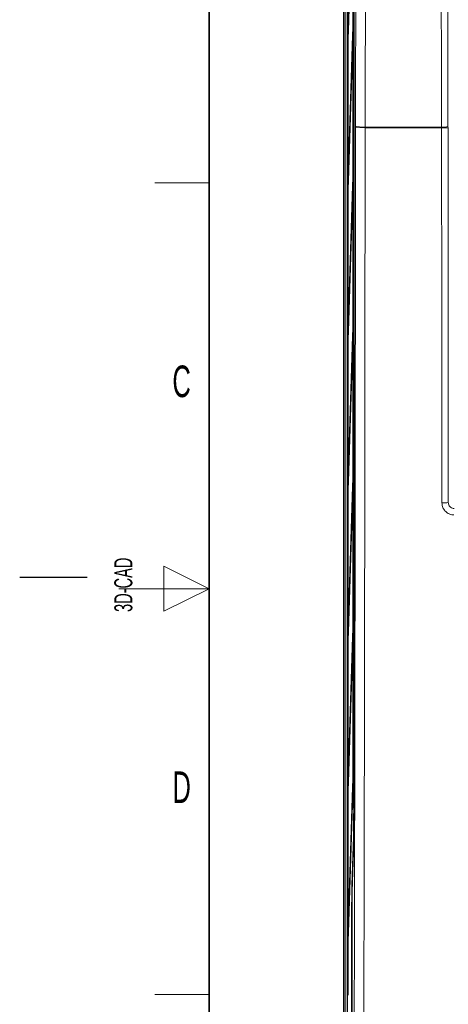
# Model space of a CAD drawing. Header units: millimetres. Extents: x 5 to 418, y 2 to 292.
# Tile 6 of 49: x 5 to 53, y 101 to 210. Entities that reach past the tile are written whole.
import ezdxf

# ---------------------------------------------------------------- set-up
doc = ezdxf.new("R2010")
doc.units = ezdxf.units.MM
doc.layers.add('SLD-0', color=7, linetype='Continuous')
doc.styles.add('SLDTEXTSTYLE0', font='TXT', dxfattribs={"width": 0.605})

msp = doc.modelspace()

# ---------------------------------------------------------------- linework, layer by layer
at = {"color": 7, "linetype": 'Continuous', "lineweight": 25}
for p, q in [((40.9245, 254.5154), (40.9245, 97.8485)), ((41.3347, 254.1811), (41.3347, 98.6681)), ((42.0483, 253.7085), (42.0483, 122.2942)), ((41.4011, 247.8154), (41.4011, 102.1821)), ((41.409, 102.1821), (41.409, 247.8154)), ((41.9655, 247.8154), (41.9655, 122.9487)), ((41.9734, 122.9487), (41.9734, 247.8154)), ((41.9419, 225.6606), (41.4287, 209.1236)), ((41.4326, 208.7483), (41.9458, 225.2853)), ((41.4287, 209.1236), (41.4326, 208.7483)), ((41.4437, 209.1074), (41.4287, 209.1236)), ((41.9419, 208.9939), (41.4287, 192.4569)), ((41.4326, 192.0816), (41.9458, 208.6186)), ((41.9458, 208.6186), (41.9419, 208.9939)), ((41.4287, 192.4569), (41.4326, 192.0816)), ((41.4437, 192.4408), (41.4287, 192.4569)), ((41.9419, 192.3272), (41.4287, 175.7903)), ((41.9458, 191.9519), (41.9419, 192.3272)), ((41.4326, 175.415), (41.9458, 191.9519)), ((41.4287, 175.7903), (41.4326, 175.415)), ((41.4437, 175.7741), (41.4287, 175.7903)), ((41.9419, 175.6606), (41.4287, 159.1236)), ((41.4326, 158.7483), (41.9458, 175.2853)), ((41.9458, 175.2853), (41.9419, 175.6606)), ((41.4287, 159.1236), (41.4326, 158.7483)), ((41.4437, 159.1074), (41.4287, 159.1236)), ((41.9419, 158.9939), (41.4287, 142.4569)), ((41.4326, 142.0816), (41.9458, 158.6186)), ((41.9458, 158.6186), (41.9419, 158.9939)), ((41.4287, 142.4569), (41.4326, 142.0816)), ((41.4437, 142.4408), (41.4287, 142.4569)), ((41.9419, 142.3272), (41.4287, 125.7903)), ((41.4326, 125.415), (41.9458, 141.9519)), ((41.9458, 141.9519), (41.9419, 142.3272)), ((41.4287, 125.7903), (41.4326, 125.415)), ((41.4437, 125.7741), (41.4287, 125.7903)), ((41.9419, 125.6606), (41.4287, 109.1236)), ((41.9458, 125.2853), (41.9419, 125.6606)), ((41.4326, 108.7483), (41.9458, 125.2853)), ((41.9734, 122.9487), (41.9655, 122.9487)), ((42.0152, 119.0621), (41.8496, 113.6735)), ((42.0152, 119.0621), (42.0152, 119.06)), ((41.8236, 111.1322), (41.8236, 98.5546)), ((41.4287, 109.1236), (41.4326, 108.7483)), ((41.4437, 109.1074), (41.4287, 109.1236)), ((41.409, 102.1821), (41.4011, 102.1821))]:
    msp.add_line(p, q, dxfattribs=at)
at = {"color": 7, "linetype": 'Continuous', "lineweight": 18}
for p, q in [((40.9449, 97.8689), (40.9449, 254.5154)), ((41.1116, 254.5154), (41.1116, 97.8689)), ((42.04, 122.5863), (42.04, 249.3476)), ((41.3052, 122.5937), (41.3052, 247.7704)), ((43.3045, 198.3585), (43.3045, 198.3943)), ((43.3057, 198.4297), (43.3055, 198.3942)), ((51.7932, 198.4298), (51.7931, 198.3585)), ((52.5015, 198.3754), (52.5013, 198.5181)), ((41.3052, 122.5937), (41.3347, 122.5937)), ((42.04, 122.5863), (42.0483, 122.5863)), ((41.8435, 114.3687), (42.0107, 119.7573)), ((42.0152, 119.06), (41.8496, 113.6714)), ((41.8496, 113.6735), (41.8496, 113.6714)), ((41.8131, 99.1807), (41.8131, 111.4242)), ((41.8131, 111.4242), (41.8238, 111.4242))]:
    msp.add_line(p, q, dxfattribs=at)
at = {"color": 7, "linetype": 'Continuous', "lineweight": 18, "flags": 128}
for points in [[(42.2411, 198.4863), (42.2551, 204.3704), (42.2693, 210.3669), (42.2973, 222.1384)], [(43.3619, 222.0171), (43.3565, 219.7483), (43.3345, 210.4977), (43.32, 204.446), (43.3195, 204.2162), (43.3057, 198.4297)], [(51.7932, 198.4298), (51.7901, 199.7514), (51.7778, 205.0377), (51.7579, 213.5274), (51.7444, 219.332), (51.7381, 222.017)], [(52.4462, 222.1053), (52.4525, 219.4202), (52.4735, 210.4385), (52.4874, 204.4506), (52.5013, 198.5181)]]:
    msp.add_lwpolyline(points, dxfattribs=at)
at = {"color": 7, "linetype": 'Continuous', "lineweight": 18}
for centre, radius, start, end in [((51.9706, 205.7753), 7.419, 268.62904, 274.103663), ((51.9681, 199.9114), 1.4919, 263.26838, 290.939477), ((52.0046, 159.4897), 2.727, 266.282467, 281.237633), ((41.9, 114.3709), 0.0566, 182.213735, 237.395593)]:
    msp.add_arc(centre, radius, start, end, dxfattribs=at)
at = {"color": 7, "linetype": 'Continuous', "lineweight": 25}
msp.add_arc((138.7783, 111.4088), 96.9552, 178.662779, 180.163465, dxfattribs=at)
at = {"color": 7, "linetype": 'Continuous', "lineweight": 18}
for centre, major_axis, ratio, start_param, end_param in [((41.639, 122.5952), (0.1722, 0.2874), 0.9948398, 2.1127811, 2.53620087), ((41.9815, 122.5863), (0, 3.2667), 0.01791667, 3.66519143, 4.71238898), ((41.874, 111.4242), (0, 3.4), 0.01791667, 0.52359878, 1.57079633)]:
    msp.add_ellipse(centre, major_axis=major_axis, ratio=ratio, start_param=start_param, end_param=end_param, dxfattribs=at)
for points, knots in [([(42.101, 98.833), (42.1146, 104.8347), (42.1385, 115.3583), (42.1667, 130.4445), (42.1889, 144.0634), (42.2075, 157.6994), (42.2224, 171.3155), (42.234, 184.912), (42.2387, 193.9612), (42.2411, 198.4863)], [0, 0, 0, 0, 0.18148944, 0.31823377, 0.45500765, 0.59171048, 0.72844284, 0.86420696, 1, 1, 1, 1]), ([(43.3045, 198.3585), (43.3022, 193.8447), (43.2974, 184.8169), (43.2859, 171.2369), (43.271, 157.6196), (43.2525, 143.9672), (43.2304, 130.3308), (43.2023, 115.2258), (43.1784, 104.6885), (43.1649, 98.6794)], [0, 0, 0, 0, 0.13542014, 0.27084027, 0.40769242, 0.54454456, 0.68143826, 0.81833195, 1, 1, 1, 1]), ([(51.7931, 198.3585), (50.4931, 198.3585), (47.6615, 198.3585), (44.834, 198.3585), (43.3045, 198.3585)], [0, 0, 0, 0, 0.45907716, 1, 1, 1, 1]), ([(43.3057, 198.4297), (44.8346, 198.4298), (47.6618, 198.4298), (50.4931, 198.4298), (51.7932, 198.4298)], [0, 0, 0, 0, 0.54080109, 1, 1, 1, 1]), ([(51.8278, 156.7684), (51.8227, 161.196), (51.8125, 170.052), (51.8007, 183.9167), (51.7957, 193.3556), (51.7931, 198.3585)], [0, 0, 0, 0, 0.31967071, 0.63940634, 1, 1, 1, 1]), ([(52.5015, 198.3754), (52.5041, 193.376), (52.5091, 183.9448), (52.5208, 170.09), (52.531, 161.2403), (52.5361, 156.815)], [0, 0, 0, 0, 0.36059366, 0.68026437, 1, 1, 1, 1]), ([(51.8278, 156.7684), (51.8345, 156.6693), (51.8513, 156.4212), (52.0124, 156.0463), (52.3145, 155.7087), (52.7144, 155.4791), (53.014, 155.4494), (53.1639, 155.4346)], [0, 0, 0, 0, 0.14255736, 0.35666858, 0.57089614, 0.78542498, 1, 1, 1, 1]), ([(53.2029, 156.1487), (53.1282, 156.1561), (52.9789, 156.171), (52.7792, 156.2858), (52.6283, 156.4546), (52.5479, 156.6418), (52.5395, 156.7655), (52.5361, 156.815)], [0, 0, 0, 0, 0.214518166, 0.428756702, 0.642774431, 0.857049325, 1, 1, 1, 1])]:
    msp.add_open_spline(points, degree=3, knots=knots, dxfattribs=at)
at = {"color": 7, "linetype": 'Continuous', "lineweight": 25}
for points, knots in [([(43.3045, 198.3943), (43.2405, 198.3951), (43.1104, 198.3967), (42.9255, 198.4023), (42.7523, 198.4101), (42.5993, 198.4201), (42.4678, 198.4321), (42.364, 198.4455), (42.2889, 198.4601), (42.2513, 198.4736), (42.2421, 198.4824), (42.2412, 198.486), (42.2411, 198.4863)], [0, 0, 0, 0, 0.11333516, 0.2299594, 0.34329385, 0.45991007, 0.5733379, 0.69004607, 0.80363466, 0.92050992, 0.99296188, 1, 1, 1, 1]), ([(42.0483, 122.2942), (42.0476, 121.8741), (42.0461, 121.0338), (42.0363, 120.0881), (42.0256, 119.4432), (42.0187, 119.1892), (42.0152, 119.06)], [0, 0, 0, 0, 0.32178542, 0.64357083, 0.8186778, 1, 1, 1, 1])]:
    msp.add_open_spline(points, degree=3, knots=knots, dxfattribs=at)
at = {"layer": 'SLD-0', "lineweight": 35}
msp.add_line((26, 282.5), (26, 12), dxfattribs=at)
at = {"layer": 'SLD-0', "lineweight": 18}
for p, q in [((20, 192.25), (26, 192.25)), ((20, 102.25), (26, 102.25))]:
    msp.add_line(p, q, dxfattribs=at)
at = {"layer": 'SLD-0', "color": 7, "linetype": 'Continuous', "lineweight": 18}
for p, q in [((26, 147.25), (21, 149.75)), ((21, 149.75), (21, 144.75)), ((16, 147.25), (26, 147.25)), ((21, 144.75), (26, 147.25))]:
    msp.add_line(p, q, dxfattribs=at)
at = {"layer": 'SLD-0'}
msp.add_line((12.5, 148.5), (5, 148.5), dxfattribs=at)

# ---------------------------------------------------------------- texts
at = {"layer": 'SLD-0', "char_height": 3.5, "attachment_point": 2, "style": 'SLDTEXTSTYLE0'}
for s, insert in [('C', (22.9597, 172.0011)), ('D', (22.9597, 127.0011))]:
    msp.add_mtext(s, dxfattribs=dict(at, insert=insert))
at = {"layer": 'SLD-0', "char_height": 2, "attachment_point": 1, "rotation": 90, "style": 'SLDTEXTSTYLE0'}
for s, insert in [('3D-CAD', (15.4939, 144.6806)), ('noch Dritten zugänglich gemacht werden, und sie darf durch den Empfänger oder', (12.2299, 7.2381)), ('Ohne unsere vorherige Zustimmung darf diese Zeichnung weder vervielfältigt,', (9.2299, 7.2381))]:
    msp.add_mtext(s, dxfattribs=dict(at, insert=insert))

doc.saveas('drawing.dxf')
